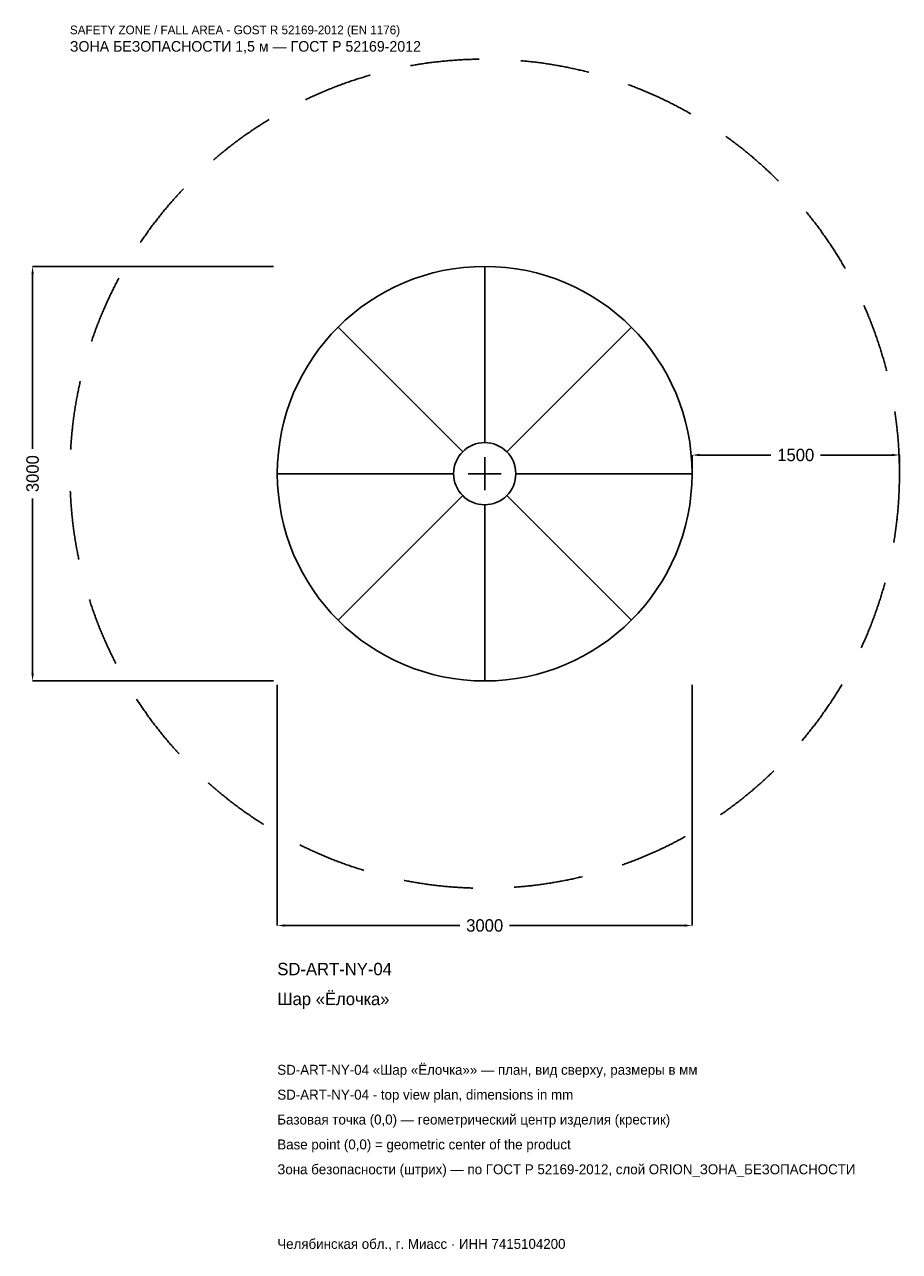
# Model space of a CAD drawing. Header units: metres. Extents: x -3328 to 3000, y -5629 to 3250.
import ezdxf

# ---------------------------------------------------------------- set-up
doc = ezdxf.new("R2010")
doc.units = ezdxf.units.M
doc.linetypes.add('DASHED', pattern=[800, 500, -300])
for name, color, linetype in [('ЗСК_ДАННЫЕ', 3, 'Continuous'), ('ЗСК_ЗОНА_БЕЗОПАСНОСТИ', 1, 'Continuous'), ('ЗСК_КОНТУР', 7, 'Continuous'), ('ЗСК_РАЗМЕРЫ', 8, 'Continuous')]:
    doc.layers.add(name, color=color, linetype=linetype)
doc.dimstyles.new('ORION', dxfattribs={"dimtxt": 90, "dimasz": 54, "dimexe": 1.25, "dimexo": 27, "dimtad": 1, "dimdec": 0, "dimcen": 2.5, "dimazin": 3, "dimtfac": 1, "dimtmove": 0, "dimatfit": 3})

# ---------------------------------------------------------------- blocks, each defined once
blk = doc.blocks.new('_CLOSEDFILLED')
at = {"color": 0, "linetype": 'BYBLOCK'}
blk.add_solid([(-1, 0.16), (0, 0), (-1, -0.16)], dxfattribs=at)
blk = doc.blocks.new('*D1')
for p, q in [((-1500, -1527), (-1500, -3270)), ((1500, -1527), (1500, -3270)), ((-1446, -3270), (-180, -3270)), ((180, -3270), (1446, -3270))]:
    blk.add_line(p, q)
at = {"layer": 'Defpoints'}
for p in [(-1500, -1500), (1500, -1500), (-1500, -3270)]:
    blk.add_point(p, dxfattribs=at)
at = {"layer": 'ЗСК_РАЗМЕРЫ', "xscale": 54, "yscale": 54, "rotation": 180}
blk.add_blockref('_CLOSEDFILLED', (-1500, -3270), dxfattribs=at)
at = {"layer": 'ЗСК_РАЗМЕРЫ', "xscale": 54, "yscale": 54}
blk.add_blockref('_CLOSEDFILLED', (1500, -3270), dxfattribs=at)
at = {"layer": 'ЗСК_РАЗМЕРЫ', "insert": (0, -3270), "char_height": 90, "attachment_point": 5}
blk.add_mtext('3000', dxfattribs=at)
blk = doc.blocks.new('*D2')
for p, q in [((-1527, 1500), (-3270, 1500)), ((-3270, 180), (-3270, 1446)), ((-3270, -1446), (-3270, -180)), ((-1527, -1500), (-3270, -1500))]:
    blk.add_line(p, q)
at = {"layer": 'Defpoints'}
for p in [(-1500, 1500), (-3270, -1500), (-1500, -1500)]:
    blk.add_point(p, dxfattribs=at)
at = {"layer": 'ЗСК_РАЗМЕРЫ', "xscale": 54, "yscale": 54}
for p, rotation in [((-3270, 1500), 90), ((-3270, -1500), 270)]:
    blk.add_blockref('_CLOSEDFILLED', p, dxfattribs=dict(at, rotation=rotation))
at = {"layer": 'ЗСК_РАЗМЕРЫ', "insert": (-3270, 0), "char_height": 90, "attachment_point": 5, "rotation": 90}
blk.add_mtext('3000', dxfattribs=at)
blk = doc.blocks.new('*D3')
for p, q in [((1500, 27), (1500, 135)), ((1554, 135), (2070, 135)), ((2430, 135), (2946, 135)), ((3000, 27), (3000, 135))]:
    blk.add_line(p, q)
at = {"layer": 'Defpoints'}
for p in [(1500, 135), (1500, 0), (3000, 0)]:
    blk.add_point(p, dxfattribs=at)
at = {"layer": 'ЗСК_РАЗМЕРЫ', "xscale": 54, "yscale": 54, "rotation": 180}
blk.add_blockref('_CLOSEDFILLED', (1500, 135), dxfattribs=at)
at = {"layer": 'ЗСК_РАЗМЕРЫ', "xscale": 54, "yscale": 54}
blk.add_blockref('_CLOSEDFILLED', (3000, 135), dxfattribs=at)
at = {"layer": 'ЗСК_РАЗМЕРЫ', "insert": (2250, 135), "char_height": 90, "attachment_point": 5}
blk.add_mtext('1500', dxfattribs=at)
blk = doc.blocks.new('ОРИОН SD-ART-NY-04 Шар Ёлочка')
at = {"layer": 'ЗСК_ЗОНА_БЕЗОПАСНОСТИ', "linetype": 'DASHED'}
blk.add_circle((0, 0), 3000, dxfattribs=at)
at = {"layer": 'ЗСК_КОНТУР'}
for p, q in [((0, 225), (0, 1500)), ((-159.1, 159.1), (-1060.7, 1060.7)), ((159.1, 159.1), (1060.7, 1060.7)), ((-225, 0), (-1500, 0)), ((225, 0), (1500, 0)), ((-159.1, -159.1), (-1060.7, -1060.7)), ((159.1, -159.1), (1060.7, -1060.7)), ((0, -225), (0, -1500))]:
    blk.add_line(p, q, dxfattribs=at)
for radius in [1500, 225]:
    blk.add_circle((0, 0), radius, dxfattribs=at)
at = {"layer": 'ЗСК_РАЗМЕРЫ'}
for p, q in [((0, -120), (0, 120)), ((-120, 0), (120, 0))]:
    blk.add_line(p, q, dxfattribs=at)
at = {"layer": 'ЗСК_ДАННЫЕ'}
for tag, p in [('АРТИКУЛ', (-1500, -3630)), ('НАИМЕНОВАНИЕ', (-1500, -3846))]:
    blk.add_attdef(tag, p, '', height=90, dxfattribs=at)
at = {"layer": 'ЗСК_ДАННЫЕ', "flags": 1}
for tag, p in [('ПРОИЗВОДИТЕЛЬ', (-1500, -4062)), ('ТЕЛЕФОН', (-1500, -4278)), ('САЙТ', (-1500, -4710)), ('АДРЕС', (-1500, -4926)), ('РЕКВИЗИТЫ', (-1500, -5142)), ('ГАБАРИТЫ', (-1500, -5358)), ('ЗОНА_БЕЗОПАСНОСТИ', (-1500, -5574))]:
    blk.add_attdef(tag, p, '', height=90, dxfattribs=at)
at = {"layer": 'ЗСК_ЗОНА_БЕЗОПАСНОСТИ', "color": 1}
for s, height, p in [('SAFETY ZONE / FALL AREA - GOST R 52169-2012 (EN 1176)', 63, (-3000, 3180)), ('ЗОНА БЕЗОПАСНОСТИ 1,5 м — ГОСТ Р 52169-2012', 76.5, (-3000, 3054))]:
    blk.add_text(s, height=height, dxfattribs=at).set_placement(p)
at = {"layer": 'ЗСК_РАЗМЕРЫ'}
dim = blk.add_linear_dim(base=(-3270, -1500), p1=(-1500, -1500), p2=(-1500, 1500), angle=90, dimstyle='ORION', dxfattribs=at)
dim.commit()
dim.dimension.update_dxf_attribs({"geometry": '*D2', "text_midpoint": (-3270, 0)})
for base, p1, p2, picture, middle in [((1500, 135), (1500, 0), (3000, 0), '*D3', (2250, 135)), ((-1500, -3270), (-1500, -1500), (1500, -1500), '*D1', (0, -3270))]:
    dim = blk.add_linear_dim(base=base, p1=p1, p2=p2, dimstyle='ORION', dxfattribs=at)
    dim.commit()
    dim.dimension.update_dxf_attribs({"geometry": picture, "text_midpoint": middle})

msp = doc.modelspace()

# ---------------------------------------------------------------- block references
msp.add_blockref('ОРИОН SD-ART-NY-04 Шар Ёлочка', (0, 0)).add_auto_attribs({'АРТИКУЛ': 'SD-ART-NY-04', 'НАИМЕНОВАНИЕ': 'Шар «Ёлочка»'})

# ---------------------------------------------------------------- texts
at = {"layer": 'ЗСК_ДАННЫЕ', "color": 3}
for s, p in [('SD-ART-NY-04 «Шар «Ёлочка»» — план, вид сверху, размеры в мм', (-1500, -4350)), ('SD-ART-NY-04 - top view plan, dimensions in mm', (-1500, -4530)), ('Челябинская обл., г. Миасс · ИНН 7415104200', (-1500, -5610))]:
    msp.add_text(s, height=72, dxfattribs=at).set_placement(p)
at = {"layer": 'ЗСК_ДАННЫЕ', "color": 7}
for s, p in [('Базовая точка (0,0) — геометрический центр изделия (крестик)', (-1500, -4710)), ('Base point (0,0) = geometric center of the product', (-1500, -4890))]:
    msp.add_text(s, height=72, dxfattribs=at).set_placement(p)
at = {"layer": 'ЗСК_ДАННЫЕ', "color": 1}
msp.add_text('Зона безопасности (штрих) — по ГОСТ Р 52169-2012, слой ORION_ЗОНА_БЕЗОПАСНОСТИ', height=72, dxfattribs=at).set_placement((-1500, -5070))

doc.saveas('drawing.dxf')
